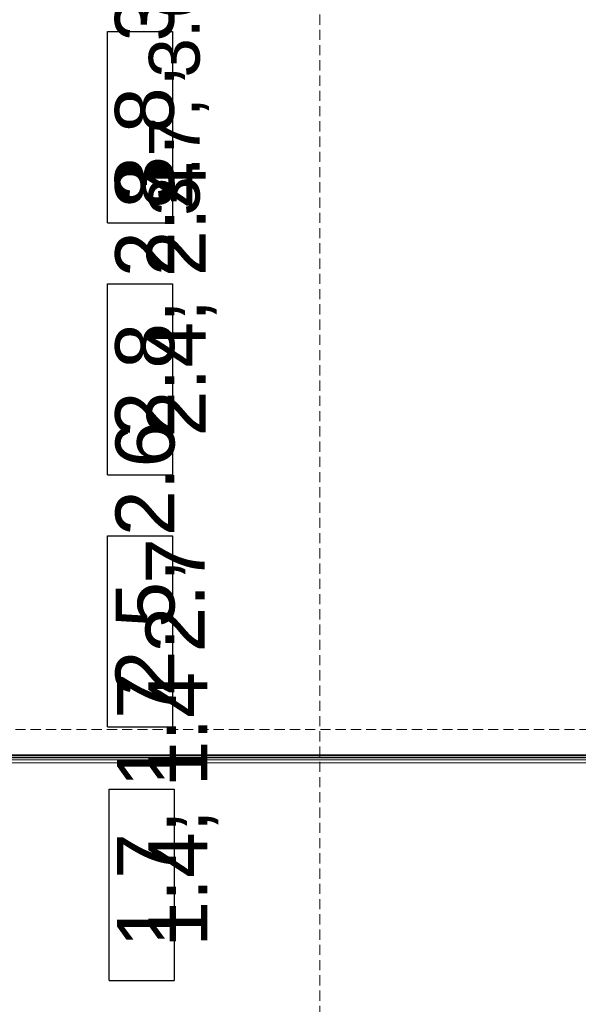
# Model space of a CAD drawing. Header units: millimetres. Extents: x -1465 to 393277, y -3788 to 454312.
# Tile 178 of 256: x 31304 to 34051, y 10127 to 14970. Entities that reach past the tile are written whole.
import ezdxf

# ---------------------------------------------------------------- set-up
doc = ezdxf.new("R2010")
doc.units = ezdxf.units.MM
doc.linetypes.add('DASHED', pattern=[0.75, 0.5, -0.25])
for name, color, linetype in [('#klimartzacja', 8, 'Continuous'), ('Konstrukcja - Dach', 8, 'Continuous'), ('Konstrukcja - Siatka mod', 8, 'Continuous')]:
    doc.layers.add(name, color=color, linetype=linetype)
doc.styles.add('STYL_AUTOMATYCZNY_1', font='ARIALN.TTF')

msp = doc.modelspace()

# ---------------------------------------------------------------- linework, layer by layer
at = {"layer": '#klimartzacja', "color": 8, "linetype": 'Continuous', "lineweight": 25, "ltscale": 100}
for p, q in [((31736.1, 13971.3), (31736.1, 14911.3)), ((31736.1, 14911.3), (32056.1, 14911.3)), ((32056.1, 14911.3), (32056.1, 13971.3)), ((31736.1, 13971.3), (32056.1, 13971.3)), ((31736.1, 12731.3), (31736.1, 13671.3)), ((31736.1, 13671.3), (32056.1, 13671.3)), ((32056.1, 13671.3), (32056.1, 12731.3)), ((31736.1, 12731.3), (32056.1, 12731.3)), ((31736.1, 11491.3), (31736.1, 12431.3)), ((31736.1, 12431.3), (32056.1, 12431.3)), ((32056.1, 12431.3), (32056.1, 11491.3)), ((31736.1, 11491.3), (32056.1, 11491.3)), ((31743.3, 10244.5), (31743.3, 11184.5)), ((31743.3, 11184.5), (32063.3, 11184.5)), ((32063.3, 11184.5), (32063.3, 10244.5)), ((31743.3, 10244.5), (32063.3, 10244.5))]:
    msp.add_line(p, q, dxfattribs=at)
at = {"layer": 'Konstrukcja - Dach', "color": 8, "linetype": 'Continuous', "lineweight": 13, "ltscale": 100, "flags": 128}
for points in [[(26064.5, 11342.5), (38520, 11342.5)], [(26064.8, 11342.5), (38520.3, 11342.5)], [(26072.1, 11354.7), (38520, 11354.7)], [(26072.1, 11340.2), (38520, 11340.2)], [(26072.5, 11351.5), (38520.3, 11351.5)], [(26072.5, 11340.2), (38520.3, 11340.2)], [(26064.5, 11328.9), (38520, 11328.9)], [(26064.8, 11328.9), (38520.3, 11328.9)], [(38520, 11328.9), (29880, 11328.9)], [(38520, 11328.9), (29880, 11328.9)], [(38520, 11315.3), (29880, 11315.3)], [(38520, 11315.3), (29880, 11315.3)], [(38520.3, 11328.9), (29880.3, 11328.9)], [(38520.3, 11328.9), (29880.3, 11328.9)], [(38520.3, 11315.3), (29880.3, 11315.3)], [(38520.3, 11315.3), (29880.3, 11315.3)]]:
    msp.add_lwpolyline(points, dxfattribs=at)
at = {"layer": 'Konstrukcja - Siatka mod', "color": 8, "linetype": 'DASHED', "lineweight": 13, "ltscale": 100}
for p, q in [((32780, 2720), (32780, 19684.8)), ((9382.5, 11478.9), (38827, 11478.9))]:
    msp.add_line(p, q, dxfattribs=at)

# ---------------------------------------------------------------- texts
at = {"layer": '#klimartzacja', "color": 8, "linetype": 'Continuous', "lineweight": 35, "attachment_point": 7, "rotation": 90, "style": 'STYL_AUTOMATYCZNY_1'}
for s, insert, char_height in [('\\A1;{\\pql;\\fArial|b0|i0|c238|p0;\\W1.000000;3.7, 3.6, 3,6}', (32235.4, 14005.5), 250), ('\\A1;{\\pql;\\fArial|b0|i0|c238|p0;\\W1.000000;3.8, 3.8}', (32116.1, 14074.1), 290), ('\\A1;{\\pql;\\fArial|b0|i0|c238|p0;\\W1.000000;2.8, 2.8}', (32117.5, 12915.3), 290), ('\\A1;{\\pql;\\fArial|b0|i0|c238|p0;\\W1.000000;2.4, 2.4}', (32272.4, 12920.5), 290), ('\\A1;{\\pql;\\fArial|b0|i0|c238|p0;\\W1.000000;2.5, 2.6}', (32119, 11641.7), 290), ('\\A1;{\\pql;\\fArial|b0|i0|c238|p0;\\W1.000000;2.7}', (32212.8, 11856.9), 290), ('\\A1;{\\pql;\\fArial|b0|i0|c238|p0;\\W1.000000;1.7, 1.7}', (32126, 10405.4), 290), ('\\A1;{\\pql;\\fArial|b0|i0|c238|p0;\\W1.000000;1.4, 1.4}', (32280.9, 10410.6), 290)]:
    msp.add_mtext(s, dxfattribs=dict(at, insert=insert, char_height=char_height))

doc.saveas('drawing.dxf')
